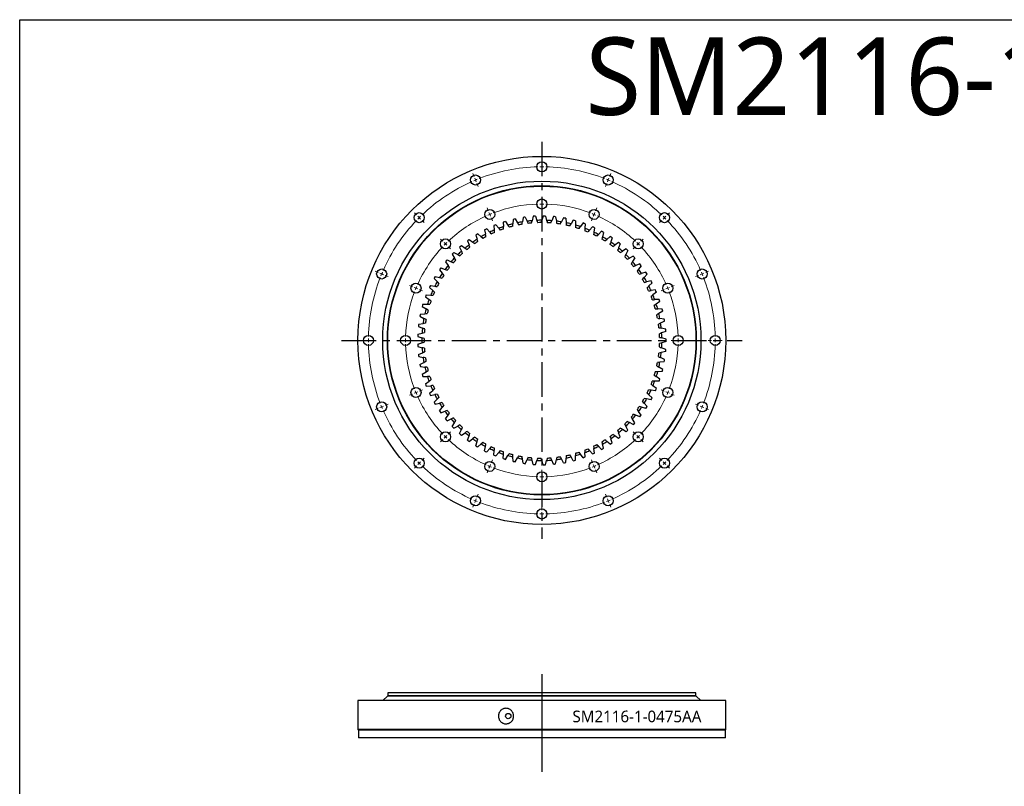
# Model space of a CAD drawing. Header units: millimetres. Extents: x -64 to 2479, y 167 to 2047.
# Tile 2 of 4: x -64 to 1207, y 1057 to 2047. Entities that reach past the tile are written whole.
import ezdxf

# ---------------------------------------------------------------- set-up
doc = ezdxf.new("R2010")
doc.units = ezdxf.units.MM
doc.header["$LTSCALE"] = 10
doc.linetypes.add('CENTERX2', pattern=[20.32, 12.7, -2.54, 2.54, -2.54])

msp = doc.modelspace()

# ---------------------------------------------------------------- linework, layer by layer
at = {"linetype": 'CENTERX2', "ltscale": 0.35}
for p, q in [((610.1, 1889.1), (610.1, 1376.6)), ((351.5, 1632.8), (868.7, 1632.8))]:
    msp.add_line(p, q, dxfattribs=at)
at = {"color": 0, "linetype": 'Continuous', "lineweight": 18}
for p, q in [((610.1, 1861.8), (610.1, 1865.8)), ((610.1, 1856.8), (610.1, 1859.3)), ((610.1, 1856.8), (610.1, 1854.3)), ((522.5, 1844.4), (520.9, 1848.1)), ((610.1, 1851.8), (610.1, 1847.8)), ((697.7, 1844.4), (699.3, 1848.1)), ((524.4, 1839.8), (523.4, 1842.1)), ((524.4, 1839.8), (525.3, 1837.5)), ((526.3, 1835.2), (527.8, 1831.5)), ((693.9, 1835.2), (692.4, 1831.5)), ((695.8, 1839.8), (694.9, 1837.5)), ((695.8, 1839.8), (696.8, 1842.1)), ((610.1, 1813.8), (610.1, 1817.8)), ((610.1, 1808.8), (610.1, 1811.3)), ((610.1, 1808.8), (610.1, 1806.3)), ((448.2, 1794.8), (445.4, 1797.6)), ((540.8, 1800), (539.3, 1803.7)), ((542.8, 1795.4), (541.8, 1797.7)), ((542.8, 1795.4), (543.7, 1793.1)), ((610.1, 1803.8), (610.1, 1799.8)), ((677.5, 1795.4), (676.5, 1793.1)), ((677.5, 1795.4), (678.4, 1797.7)), ((679.4, 1800), (680.9, 1803.7)), ((772, 1794.8), (774.9, 1797.6)), ((451.7, 1791.2), (450, 1793)), ((451.7, 1791.2), (453.5, 1789.4)), ((455.3, 1787.7), (458.1, 1784.9)), ((544.7, 1790.8), (546.2, 1787.1)), ((675.5, 1790.8), (674, 1787.1)), ((765, 1787.7), (762.1, 1784.9)), ((768.5, 1791.2), (766.7, 1789.4)), ((768.5, 1791.2), (770.3, 1793)), ((482.1, 1760.8), (479.3, 1763.6)), ((485.7, 1757.3), (483.9, 1759)), ((485.7, 1757.3), (487.4, 1755.5)), ((734.6, 1757.3), (732.8, 1755.5)), ((734.6, 1757.3), (736.3, 1759)), ((738.1, 1760.8), (740.9, 1763.6)), ((489.2, 1753.7), (492, 1750.9)), ((731, 1753.7), (728.2, 1750.9)), ((398.5, 1720.5), (394.8, 1722)), ((403.2, 1718.5), (400.9, 1719.5)), ((403.2, 1718.5), (405.5, 1717.6)), ((817.1, 1718.5), (814.7, 1717.6)), ((817.1, 1718.5), (819.4, 1719.5)), ((821.7, 1720.5), (825.4, 1722)), ((407.8, 1716.6), (411.5, 1715.1)), ((812.4, 1716.6), (808.7, 1715.1)), ((442.9, 1702.1), (439.2, 1703.6)), ((447.5, 1700.2), (445.2, 1701.1)), ((447.5, 1700.2), (449.8, 1699.2)), ((452.1, 1698.3), (455.8, 1696.7)), ((768.1, 1698.3), (764.4, 1696.7)), ((772.7, 1700.2), (770.4, 1699.2)), ((772.7, 1700.2), (775, 1701.1)), ((777.3, 1702.1), (781, 1703.6)), ((381.1, 1632.8), (377.1, 1632.8)), ((386.1, 1632.8), (383.6, 1632.8)), ((386.1, 1632.8), (388.6, 1632.8)), ((391.1, 1632.8), (395.1, 1632.8)), ((429.1, 1632.8), (425.1, 1632.8)), ((434.1, 1632.8), (431.6, 1632.8)), ((434.1, 1632.8), (436.6, 1632.8)), ((439.1, 1632.8), (443.1, 1632.8)), ((781.1, 1632.8), (777.1, 1632.8)), ((786.1, 1632.8), (783.6, 1632.8)), ((786.1, 1632.8), (788.6, 1632.8)), ((791.1, 1632.8), (795.1, 1632.8)), ((829.1, 1632.8), (825.1, 1632.8)), ((834.1, 1632.8), (831.6, 1632.8)), ((834.1, 1632.8), (836.6, 1632.8)), ((839.1, 1632.8), (843.1, 1632.8)), ((447.5, 1565.5), (445.2, 1564.5)), ((447.5, 1565.5), (449.8, 1566.4)), ((452.1, 1567.4), (455.8, 1568.9)), ((768.1, 1567.4), (764.4, 1568.9)), ((772.7, 1565.5), (770.4, 1566.4)), ((772.7, 1565.5), (775, 1564.5)), ((442.9, 1563.6), (439.2, 1562)), ((777.3, 1563.6), (781, 1562)), ((398.5, 1545.2), (394.8, 1543.7)), ((403.2, 1547.1), (400.9, 1546.1)), ((403.2, 1547.1), (405.5, 1548.1)), ((407.8, 1549), (411.5, 1550.5)), ((812.4, 1549), (808.7, 1550.5)), ((817.1, 1547.1), (814.7, 1548.1)), ((817.1, 1547.1), (819.4, 1546.1)), ((821.7, 1545.2), (825.4, 1543.7)), ((489.2, 1511.9), (492, 1514.7)), ((731, 1511.9), (728.2, 1514.7)), ((482.1, 1504.8), (479.3, 1502)), ((485.7, 1508.4), (483.9, 1506.6)), ((485.7, 1508.4), (487.4, 1510.1)), ((734.6, 1508.4), (732.8, 1510.1)), ((734.6, 1508.4), (736.3, 1506.6)), ((738.1, 1504.8), (740.9, 1502)), ((451.7, 1474.4), (453.5, 1476.2)), ((455.3, 1478), (458.1, 1480.8)), ((544.7, 1474.8), (546.2, 1478.5)), ((675.5, 1474.8), (674, 1478.5)), ((765, 1478), (762.1, 1480.8)), ((768.5, 1474.4), (766.7, 1476.2)), ((448.2, 1470.9), (445.4, 1468.1)), ((451.7, 1474.4), (450, 1472.7)), ((540.8, 1465.6), (539.3, 1461.9)), ((542.8, 1470.2), (541.8, 1467.9)), ((542.8, 1470.2), (543.7, 1472.5)), ((610.1, 1461.8), (610.1, 1465.8)), ((677.5, 1470.2), (676.5, 1472.5)), ((677.5, 1470.2), (678.4, 1467.9)), ((679.4, 1465.6), (680.9, 1461.9)), ((768.5, 1474.4), (770.3, 1472.7)), ((772, 1470.9), (774.9, 1468.1)), ((610.1, 1456.8), (610.1, 1459.3)), ((610.1, 1456.8), (610.1, 1454.3)), ((610.1, 1451.8), (610.1, 1447.8)), ((524.4, 1425.9), (523.4, 1423.6)), ((524.4, 1425.9), (525.3, 1428.2)), ((526.3, 1430.5), (527.8, 1434.2)), ((693.9, 1430.5), (692.4, 1434.2)), ((695.8, 1425.9), (694.9, 1428.2)), ((695.8, 1425.9), (696.8, 1423.6)), ((522.5, 1421.3), (520.9, 1417.6)), ((610.1, 1413.8), (610.1, 1417.8)), ((697.7, 1421.3), (699.3, 1417.6)), ((610.1, 1408.8), (610.1, 1411.3)), ((610.1, 1408.8), (610.1, 1406.3)), ((610.1, 1403.8), (610.1, 1399.8))]:
    msp.add_line(p, q, dxfattribs=at)
at = {"color": 7, "linetype": 'Continuous', "lineweight": 25}
for p, q in [((611.9, 1793.3), (610.2, 1787.8)), ((613.4, 1793.3), (611.9, 1793.3)), ((614.9, 1793.3), (613.4, 1793.3)), ((614.9, 1793.3), (616.3, 1787.7)), ((549.4, 1781.4), (548.1, 1780.9)), ((548.1, 1780.9), (548.7, 1775.1)), ((550.8, 1782), (549.4, 1781.4)), ((550.8, 1782), (554.4, 1777.5)), ((561.8, 1785.9), (560.3, 1785.4)), ((560.3, 1785.4), (560.5, 1779.7)), ((563.2, 1786.3), (561.8, 1785.9)), ((563.2, 1786.3), (566.3, 1781.5)), ((572.9, 1789), (572.6, 1783.2)), ((574.4, 1789.3), (572.9, 1789)), ((575.8, 1789.6), (574.4, 1789.3)), ((575.8, 1789.6), (578.6, 1784.6)), ((585.8, 1791.5), (585, 1785.8)), ((587.3, 1791.7), (585.8, 1791.5)), ((588.7, 1791.9), (587.3, 1791.7)), ((588.7, 1791.9), (591.1, 1786.7)), ((598.8, 1792.9), (597.6, 1787.3)), ((600.3, 1793), (598.8, 1792.9)), ((601.8, 1793.1), (600.3, 1793)), ((601.8, 1793.1), (603.7, 1787.7)), ((625, 1792.7), (622.8, 1787.3)), ((626.5, 1792.5), (625, 1792.7)), ((627.9, 1792.3), (626.5, 1792.5)), ((627.9, 1792.3), (628.9, 1786.7)), ((637.9, 1790.9), (635.4, 1785.7)), ((639.4, 1790.7), (637.9, 1790.9)), ((640.9, 1790.4), (639.4, 1790.7)), ((640.9, 1790.4), (641.4, 1784.6)), ((650.7, 1788.1), (647.8, 1783.2)), ((652.2, 1787.7), (650.7, 1788.1)), ((653.6, 1787.3), (652.2, 1787.7)), ((653.6, 1787.3), (653.7, 1781.6)), ((663.3, 1784.3), (659.9, 1779.6)), ((664.7, 1783.8), (663.3, 1784.3)), ((666.1, 1783.3), (664.7, 1783.8)), ((666.1, 1783.3), (665.7, 1777.5)), ((526.1, 1769.6), (524.8, 1768.8)), ((524.8, 1768.8), (526.4, 1763.3)), ((527.4, 1770.4), (526.1, 1769.6)), ((527.4, 1770.4), (531.6, 1766.5)), ((537.5, 1776), (536.2, 1775.3)), ((536.2, 1775.3), (537.3, 1769.7)), ((538.9, 1776.7), (537.5, 1776)), ((538.9, 1776.7), (542.8, 1772.4)), ((675.4, 1779.4), (671.7, 1775.1)), ((676.8, 1778.8), (675.4, 1779.4)), ((678.1, 1778.2), (676.8, 1778.8)), ((678.1, 1778.2), (677.3, 1772.5)), ((687.2, 1773.6), (683.1, 1769.6)), ((688.5, 1772.9), (687.2, 1773.6)), ((689.8, 1772.2), (688.4, 1766.6)), ((689.8, 1772.2), (688.5, 1772.9)), ((506.1, 1755.1), (505, 1754.1)), ((506.1, 1755.1), (510.9, 1751.9)), ((515.2, 1762.3), (514, 1761.4)), ((514, 1761.4), (516, 1756)), ((516.4, 1763.2), (515.2, 1762.3)), ((516.4, 1763.2), (521, 1759.6)), ((698.4, 1766.9), (694, 1763.2)), ((699.6, 1766.1), (698.4, 1766.9)), ((700.9, 1765.2), (699.1, 1759.8)), ((700.9, 1765.2), (699.6, 1766.1)), ((709, 1759.2), (704.3, 1755.9)), ((710.2, 1758.3), (709, 1759.2)), ((711.3, 1757.4), (709.1, 1752.1)), ((711.3, 1757.4), (710.2, 1758.3)), ((495.5, 1745.2), (494.4, 1744.1)), ((494.4, 1744.1), (497.3, 1739.1)), ((496.5, 1746.2), (495.5, 1745.2)), ((496.5, 1746.2), (501.6, 1743.5)), ((505, 1754.1), (503.9, 1753.2)), ((503.9, 1753.2), (506.3, 1747.9)), ((719, 1750.8), (714.1, 1747.8)), ((721.2, 1748.7), (718.5, 1743.6)), ((720.1, 1749.8), (719, 1750.8)), ((721.2, 1748.7), (720.1, 1749.8)), ((486.7, 1735.4), (485.7, 1734.3)), ((485.7, 1734.3), (489, 1729.5)), ((487.6, 1736.6), (486.7, 1735.4)), ((487.6, 1736.6), (492.9, 1734.3)), ((728.2, 1741.5), (723.1, 1738.9)), ((730.2, 1739.3), (727.2, 1734.4)), ((729.3, 1740.4), (728.2, 1741.5)), ((730.2, 1739.3), (729.3, 1740.4)), ((736.7, 1731.5), (731.4, 1729.4)), ((737.6, 1730.3), (736.7, 1731.5)), ((738.5, 1729.1), (737.6, 1730.3)), ((478.7, 1725), (477.9, 1723.8)), ((477.9, 1723.8), (481.5, 1719.4)), ((479.6, 1726.3), (478.7, 1725)), ((479.6, 1726.3), (485, 1724.4)), ((738.5, 1729.1), (735.1, 1724.5)), ((744.3, 1720.9), (738.8, 1719.2)), ((745.9, 1718.4), (742.1, 1714)), ((745.2, 1719.6), (744.3, 1720.9)), ((745.9, 1718.4), (745.2, 1719.6)), ((471.6, 1714), (470.9, 1712.7)), ((470.9, 1712.7), (474.9, 1708.6)), ((472.4, 1715.3), (471.6, 1714)), ((472.4, 1715.3), (478, 1713.9)), ((751.1, 1709.6), (745.4, 1708.4)), ((752.5, 1707), (748.3, 1703)), ((751.8, 1708.3), (751.1, 1709.6)), ((752.5, 1707), (751.8, 1708.3)), ((460.8, 1691.8), (460.3, 1690.5)), ((460.8, 1691.8), (466.6, 1691.3)), ((465.5, 1702.5), (464.9, 1701.1)), ((464.9, 1701.1), (469.2, 1697.3)), ((466.1, 1703.8), (465.5, 1702.5)), ((466.1, 1703.8), (471.8, 1702.8)), ((756.9, 1697.9), (751.1, 1697.1)), ((758, 1695.1), (753.6, 1691.5)), ((757.5, 1696.5), (756.9, 1697.9)), ((758, 1695.1), (757.5, 1696.5)), ((456.5, 1679.5), (456.1, 1678.1)), ((456.5, 1679.5), (462.3, 1679.4)), ((460.3, 1690.5), (459.8, 1689.1)), ((459.8, 1689.1), (464.4, 1685.6)), ((761.7, 1685.7), (755.9, 1685.4)), ((762.6, 1682.9), (757.9, 1679.6)), ((762.2, 1684.3), (761.7, 1685.7)), ((762.6, 1682.9), (762.2, 1684.3)), ((453.2, 1666.8), (452.9, 1665.3)), ((453.2, 1666.8), (459, 1667.2)), ((456.1, 1678.1), (455.7, 1676.6)), ((455.7, 1676.6), (460.6, 1673.6)), ((765.5, 1673.2), (759.7, 1673.4)), ((766.2, 1670.3), (761.2, 1667.4)), ((765.8, 1671.7), (765.5, 1673.2)), ((766.2, 1670.3), (765.8, 1671.7)), ((451, 1653.9), (450.8, 1652.4)), ((451, 1653.9), (456.7, 1654.8)), ((452.9, 1665.3), (452.6, 1663.9)), ((452.6, 1663.9), (457.7, 1661.2)), ((768.2, 1660.4), (762.5, 1661)), ((768.7, 1657.4), (763.5, 1655)), ((768.5, 1658.9), (768.2, 1660.4)), ((768.7, 1657.4), (768.5, 1658.9)), ((449.8, 1640.9), (449.7, 1639.4)), ((449.8, 1640.9), (455.4, 1642.2)), ((450.8, 1652.4), (450.6, 1650.9)), ((450.6, 1650.9), (455.9, 1648.7)), ((770, 1647.4), (764.3, 1648.5)), ((770.2, 1644.4), (764.8, 1642.4)), ((770.1, 1645.9), (770, 1647.4)), ((770.2, 1644.4), (770.1, 1645.9)), ((449.7, 1639.4), (449.7, 1637.9)), ((449.7, 1637.9), (455.1, 1636.1)), ((449.7, 1627.8), (455.1, 1629.6)), ((770.6, 1634.3), (765.1, 1635.9)), ((770.6, 1631.3), (765.1, 1629.8)), ((770.6, 1632.8), (770.6, 1634.3)), ((770.6, 1631.3), (770.6, 1632.8)), ((449.7, 1627.8), (449.7, 1626.3)), ((449.7, 1626.3), (449.8, 1624.8)), ((449.8, 1624.8), (455.4, 1623.4)), ((450.6, 1614.7), (455.9, 1616.9)), ((770, 1618.3), (764.3, 1617.1)), ((770.2, 1621.2), (764.8, 1623.2)), ((770, 1618.3), (770.1, 1619.7)), ((770.1, 1619.7), (770.2, 1621.2)), ((450.6, 1614.7), (450.8, 1613.2)), ((450.8, 1613.2), (451, 1611.8)), ((451, 1611.8), (456.7, 1610.9)), ((452.6, 1601.8), (457.7, 1604.4)), ((768.2, 1605.3), (762.5, 1604.6)), ((768.7, 1608.2), (763.5, 1610.7)), ((768.2, 1605.3), (768.5, 1606.7)), ((768.5, 1606.7), (768.7, 1608.2)), ((452.6, 1601.8), (452.9, 1600.3)), ((452.9, 1600.3), (453.2, 1598.9)), ((453.2, 1598.9), (459, 1598.4)), ((455.7, 1589), (460.6, 1592.1)), ((765.5, 1592.5), (759.7, 1592.3)), ((766.2, 1595.4), (761.2, 1598.2)), ((765.5, 1592.5), (765.8, 1593.9)), ((765.8, 1593.9), (766.2, 1595.4)), ((455.7, 1589), (456.1, 1587.6)), ((456.1, 1587.6), (456.5, 1586.2)), ((456.5, 1586.2), (462.3, 1586.2)), ((459.8, 1576.6), (464.4, 1580)), ((761.7, 1580), (755.9, 1580.2)), ((762.6, 1582.8), (757.9, 1586)), ((761.7, 1580), (762.2, 1581.4)), ((762.2, 1581.4), (762.6, 1582.8)), ((459.8, 1576.6), (460.3, 1575.2)), ((460.3, 1575.2), (460.8, 1573.8)), ((460.8, 1573.8), (466.6, 1574.3)), ((464.9, 1564.5), (469.2, 1568.3)), ((464.9, 1564.5), (465.5, 1563.2)), ((756.9, 1567.8), (751.1, 1568.5)), ((758, 1570.5), (753.6, 1574.1)), ((756.9, 1567.8), (757.5, 1569.1)), ((757.5, 1569.1), (758, 1570.5)), ((465.5, 1563.2), (466.1, 1561.8)), ((466.1, 1561.8), (471.8, 1562.8)), ((470.9, 1552.9), (474.9, 1557.1)), ((470.9, 1552.9), (471.6, 1551.6)), ((471.6, 1551.6), (472.4, 1550.3)), ((472.4, 1550.3), (478, 1551.8)), ((745.9, 1547.3), (742.1, 1551.6)), ((751.1, 1556), (745.4, 1557.2)), ((752.5, 1558.7), (748.3, 1562.6)), ((751.1, 1556), (751.8, 1557.3)), ((751.8, 1557.3), (752.5, 1558.7)), ((477.9, 1541.8), (481.5, 1546.3)), ((477.9, 1541.8), (478.7, 1540.6)), ((478.7, 1540.6), (479.6, 1539.4)), ((479.6, 1539.4), (485, 1541.3)), ((738.5, 1536.5), (735.1, 1541.1)), ((744.3, 1544.8), (738.8, 1546.5)), ((744.3, 1544.8), (745.2, 1546)), ((745.2, 1546), (745.9, 1547.3)), ((485.7, 1531.4), (489, 1536.1)), ((485.7, 1531.4), (486.7, 1530.2)), ((486.7, 1530.2), (487.6, 1529.1)), ((487.6, 1529.1), (492.9, 1531.4)), ((494.4, 1521.6), (497.3, 1526.6)), ((728.2, 1524.2), (723.1, 1526.7)), ((730.2, 1526.4), (727.2, 1531.2)), ((729.3, 1525.3), (730.2, 1526.4)), ((736.7, 1534.1), (731.4, 1536.3)), ((736.7, 1534.1), (737.6, 1535.3)), ((737.6, 1535.3), (738.5, 1536.5)), ((494.4, 1521.6), (495.5, 1520.5)), ((495.5, 1520.5), (496.5, 1519.4)), ((496.5, 1519.4), (501.6, 1522.2)), ((503.9, 1512.5), (506.3, 1517.7)), ((506.1, 1510.5), (510.9, 1513.7)), ((711.3, 1508.3), (709.1, 1513.6)), ((719, 1514.9), (714.1, 1517.8)), ((721.2, 1516.9), (718.5, 1522)), ((719, 1514.9), (720.1, 1515.9)), ((720.1, 1515.9), (721.2, 1516.9)), ((728.2, 1524.2), (729.3, 1525.3)), ((503.9, 1512.5), (505, 1511.5)), ((505, 1511.5), (506.1, 1510.5)), ((514, 1504.2), (516, 1509.6)), ((514, 1504.2), (515.2, 1503.3)), ((515.2, 1503.3), (516.4, 1502.5)), ((516.4, 1502.5), (521, 1506)), ((524.8, 1496.8), (526.4, 1502.4)), ((698.4, 1498.8), (694, 1502.5)), ((700.9, 1500.4), (699.1, 1505.9)), ((709, 1506.4), (704.3, 1509.8)), ((709, 1506.4), (710.2, 1507.3)), ((710.2, 1507.3), (711.3, 1508.3)), ((524.8, 1496.8), (526.1, 1496)), ((526.1, 1496), (527.4, 1495.3)), ((527.4, 1495.3), (531.6, 1499.2)), ((536.2, 1490.3), (537.3, 1496)), ((536.2, 1490.3), (537.5, 1489.6)), ((537.5, 1489.6), (538.9, 1489)), ((538.9, 1489), (542.8, 1493.2)), ((548.1, 1484.8), (548.7, 1490.5)), ((550.8, 1483.7), (554.4, 1488.2)), ((666.1, 1482.4), (665.7, 1488.1)), ((675.4, 1486.2), (671.7, 1490.6)), ((678.1, 1487.4), (677.3, 1493.1)), ((687.2, 1492), (683.1, 1496.1)), ((687.2, 1492), (688.5, 1492.7)), ((689.8, 1493.5), (688.4, 1499.1)), ((688.5, 1492.7), (689.8, 1493.5)), ((698.4, 1498.8), (699.6, 1499.6)), ((699.6, 1499.6), (700.9, 1500.4)), ((548.1, 1484.8), (549.4, 1484.2)), ((549.4, 1484.2), (550.8, 1483.7)), ((560.3, 1480.2), (560.5, 1486)), ((560.3, 1480.2), (561.8, 1479.8)), ((561.8, 1479.8), (563.2, 1479.3)), ((563.2, 1479.3), (566.3, 1484.1)), ((572.9, 1476.7), (572.6, 1482.4)), ((572.9, 1476.7), (574.4, 1476.3)), ((574.4, 1476.3), (575.8, 1476)), ((575.8, 1476), (578.6, 1481.1)), ((585.8, 1474.2), (585, 1479.9)), ((588.7, 1473.7), (591.1, 1479)), ((598.8, 1472.7), (597.6, 1478.3)), ((601.8, 1472.5), (603.7, 1478)), ((611.9, 1472.3), (610.2, 1477.8)), ((614.9, 1472.4), (616.3, 1478)), ((625, 1473), (622.8, 1478.3)), ((627.9, 1473.3), (628.9, 1479)), ((637.9, 1474.7), (635.4, 1479.9)), ((639.4, 1475), (640.9, 1475.3)), ((640.9, 1475.3), (641.4, 1481)), ((650.7, 1477.5), (647.8, 1482.5)), ((650.7, 1477.5), (652.2, 1477.9)), ((652.2, 1477.9), (653.6, 1478.3)), ((653.6, 1478.3), (653.7, 1484.1)), ((663.3, 1481.4), (659.9, 1486)), ((663.3, 1481.4), (664.7, 1481.9)), ((664.7, 1481.9), (666.1, 1482.4)), ((675.4, 1486.2), (676.8, 1486.8)), ((676.8, 1486.8), (678.1, 1487.4)), ((585.8, 1474.2), (587.3, 1473.9)), ((587.3, 1473.9), (588.7, 1473.7)), ((598.8, 1472.7), (600.3, 1472.6)), ((600.3, 1472.6), (601.8, 1472.5)), ((611.9, 1472.3), (613.4, 1472.3)), ((613.4, 1472.3), (614.9, 1472.4)), ((625, 1473), (626.5, 1473.1)), ((626.5, 1473.1), (627.9, 1473.3)), ((637.9, 1474.7), (639.4, 1475)), ((410.6, 1173.5), (404.6, 1168.1)), ((809.6, 1173.5), (410.6, 1173.5)), ((411.1, 1178), (411.1, 1174)), ((809.1, 1178), (411.1, 1178)), ((809.1, 1174), (411.1, 1174)), ((418.1, 1174), (418.1, 1173.5)), ((802.1, 1173.5), (802.1, 1174)), ((809.1, 1174), (809.1, 1178)), ((815.6, 1168.1), (809.6, 1173.5)), ((372.6, 1168), (372.6, 1130.5)), ((847.6, 1168), (372.6, 1168)), ((815.6, 1168.1), (404.6, 1168.1)), ((411.1, 1168.1), (411.1, 1168)), ((809.1, 1168), (809.1, 1168.1)), ((847.6, 1130.5), (847.6, 1168)), ((372.6, 1130.5), (373.1, 1130)), ((847.6, 1130.5), (372.6, 1130.5)), ((373.1, 1130), (373.1, 1120)), ((847.1, 1130), (373.1, 1130)), ((847.1, 1120), (373.1, 1120)), ((847.1, 1130), (847.6, 1130.5)), ((847.1, 1120), (847.1, 1130))]:
    msp.add_line(p, q, dxfattribs=at)
at = {"lineweight": 25}
msp.add_line((610.1, 1202.1), (610.1, 1076.2), dxfattribs=at)
msp.add_lwpolyline([(-64.3, 2046.6), (2479.1, 2046.6), (2479.1, 167.1), (-64.3, 167.1)], close=True)
at = {"color": 7, "linetype": 'Continuous', "lineweight": 25}
for centre, radius in [((610.1, 1632.8), 237.5), ((610.1, 1856.8), 6.5), ((524.4, 1839.8), 6.5), ((695.8, 1839.8), 6.5), ((610.1, 1632.8), 205.5), ((610.1, 1632.8), 199.5), ((610.1, 1632.8), 199), ((610.1, 1808.8), 6.5), ((451.7, 1791.2), 6.5), ((542.8, 1795.4), 6.5), ((677.5, 1795.4), 6.5), ((768.5, 1791.2), 6.5), ((485.7, 1757.3), 6.5), ((734.6, 1757.3), 6.5), ((403.2, 1718.5), 6.5), ((817.1, 1718.5), 6.5), ((447.5, 1700.2), 6.5), ((772.7, 1700.2), 6.5), ((386.1, 1632.8), 6.5), ((434.1, 1632.8), 6.5), ((786.1, 1632.8), 6.5), ((834.1, 1632.8), 6.5), ((447.5, 1565.5), 6.5), ((772.7, 1565.5), 6.5), ((403.2, 1547.1), 6.5), ((817.1, 1547.1), 6.5), ((485.7, 1508.4), 6.5), ((734.6, 1508.4), 6.5), ((451.7, 1474.4), 6.5), ((542.8, 1470.2), 6.5), ((677.5, 1470.2), 6.5), ((768.5, 1474.4), 6.5), ((610.1, 1456.8), 6.5), ((524.4, 1425.9), 6.5), ((695.8, 1425.9), 6.5), ((610.1, 1408.8), 6.5), ((566.7, 1148), 3.48)]:
    msp.add_circle(centre, radius, dxfattribs=at)
at = {"color": 0, "linetype": 'Continuous', "lineweight": 18}
for radius, start, end in [(224, 91.2789, 111.2211), (224, 90, 90.6395), (224, 89.3605, 90), (224, 68.7789, 88.7211), (224, 113.7789, 133.7211), (224, 112.5, 113.1395), (224, 111.8605, 112.5), (224, 67.5, 68.1395), (224, 66.8605, 67.5), (224, 46.2789, 66.2211), (176, 91.6277, 110.8723), (176, 90, 90.8139), (176, 89.1861, 90), (176, 69.1277, 88.3723), (176, 114.1277, 133.3723), (176, 112.5, 113.3139), (176, 111.6861, 112.5), (176, 67.5, 68.3139), (176, 66.6861, 67.5), (176, 46.6277, 65.8723), (224, 136.2789, 156.2211), (224, 135, 135.6395), (224, 134.3605, 135), (224, 45, 45.6395), (224, 44.3605, 45), (224, 23.7789, 43.7211), (176, 135, 135.8139), (176, 134.1861, 135), (176, 45, 45.8139), (176, 44.1861, 45), (176, 136.6277, 155.8723), (176, 24.1277, 43.3723), (224, 157.5, 158.1395), (224, 156.8605, 157.5), (224, 22.5, 23.1395), (224, 21.8605, 22.5), (224, 158.7789, 178.7211), (224, 1.2789, 21.2211), (176, 159.1277, 178.3723), (176, 157.5, 158.3139), (176, 156.6861, 157.5), (176, 22.5, 23.3139), (176, 21.6861, 22.5), (176, 1.6277, 20.8723), (224, 179.3605, 180), (224, 180, 180.6395), (224, 181.2789, 201.2211), (176, 179.1861, 180), (176, 180, 180.8139), (176, 181.6277, 200.8723), (176, 339.1277, 358.3723), (176, 0, 0.8139), (176, 359.1861, 0), (224, 338.7789, 358.7211), (224, 0, 0.6395), (224, 359.3605, 0), (176, 201.6861, 202.5), (176, 202.5, 203.3139), (176, 336.6861, 337.5), (176, 337.5, 338.3139), (176, 204.1277, 223.3723), (176, 316.6277, 335.8723), (224, 201.8605, 202.5), (224, 202.5, 203.1395), (224, 203.7789, 223.7211), (224, 316.2789, 336.2211), (224, 336.8605, 337.5), (224, 337.5, 338.1395), (176, 224.1861, 225), (176, 225, 225.8139), (176, 226.6277, 245.8723), (176, 294.1277, 313.3723), (176, 314.1861, 315), (176, 315, 315.8139), (224, 224.3605, 225), (224, 315, 315.6395), (224, 225, 225.6395), (224, 226.2789, 246.2211), (176, 246.6861, 247.5), (176, 247.5, 248.3139), (176, 249.1277, 268.3723), (176, 271.6277, 290.8723), (176, 291.6861, 292.5), (176, 292.5, 293.3139), (224, 293.7789, 313.7211), (224, 314.3605, 315), (176, 269.1861, 270), (176, 270, 270.8139), (224, 246.8605, 247.5), (224, 247.5, 248.1395), (224, 291.8605, 292.5), (224, 292.5, 293.1395), (224, 248.7789, 268.7211), (224, 271.2789, 291.2211), (224, 269.3605, 270), (224, 270, 270.6395)]:
    msp.add_arc((610.1, 1632.8), radius, start, end, dxfattribs=at)
at = {"color": 7, "linetype": 'Continuous', "lineweight": 25}
for radius, start, end in [(155, 103.9882, 106.4015), (155, 99.3128, 101.7261), (152, 99.658, 101.381), (155, 94.6375, 97.0508), (152, 94.9827, 96.7056), (155, 89.9622, 92.3755), (152, 90.3073, 92.0303), (155, 85.2869, 87.7002), (152, 85.632, 87.355), (155, 80.6115, 83.0248), (152, 80.9567, 82.6797), (155, 75.9362, 78.3495), (152, 76.2814, 78.0043), (155, 71.2609, 73.6742), (155, 118.0141, 120.4274), (155, 113.3388, 115.7521), (152, 113.684, 115.4069), (155, 108.6635, 111.0768), (152, 109.0086, 110.7316), (152, 104.3333, 106.0563), (152, 71.606, 73.329), (152, 66.9307, 68.6537), (155, 66.5856, 68.9989), (152, 62.2554, 63.9784), (155, 61.9102, 64.3235), (155, 127.3648, 129.7781), (155, 122.6895, 125.1028), (152, 123.0346, 124.7576), (152, 118.3593, 120.0823), (152, 57.5801, 59.303), (155, 57.2349, 59.6482), (152, 52.9047, 54.6277), (155, 52.5596, 54.9729), (155, 132.0401, 134.4534), (152, 132.3853, 134.1082), (152, 127.7099, 129.4329), (152, 48.2294, 49.9524), (155, 47.8843, 50.2976), (155, 43.2089, 45.6222), (155, 141.3908, 143.804), (155, 136.7154, 139.1287), (152, 137.0606, 138.7836), (152, 43.5541, 45.2771), (152, 38.8788, 40.6017), (155, 38.5336, 40.9469), (155, 146.0661, 148.4794), (152, 146.4112, 148.1342), (152, 141.7359, 143.4589), (152, 34.2034, 35.9264), (155, 33.8583, 36.2716), (155, 150.7414, 153.1547), (152, 151.0866, 152.8095), (152, 29.5281, 31.2511), (155, 29.183, 31.5963), (155, 155.4167, 157.83), (152, 155.7619, 157.4849), (152, 24.8528, 26.5758), (155, 24.5076, 26.9209), (155, 19.8323, 22.2456), (155, 160.0921, 162.5053), (152, 160.4372, 162.1602), (152, 20.1775, 21.9004), (155, 15.157, 17.5703), (155, 164.7674, 167.1807), (152, 165.1125, 166.8355), (152, 15.5021, 17.2251), (155, 10.4817, 12.895), (155, 169.4427, 171.856), (152, 169.7879, 171.5108), (152, 10.8268, 12.5498), (152, 6.1515, 7.8745), (155, 5.8063, 8.2196), (155, 174.118, 176.5313), (152, 174.4632, 176.1862), (152, 1.4762, 3.1991), (155, 1.131, 3.5443), (155, 178.7934, 181.2066), (152, 179.1385, 180.8615), (152, 356.8009, 358.5238), (155, 356.4557, 358.869), (155, 183.4687, 185.882), (152, 183.8138, 185.5368), (152, 352.1255, 353.8485), (155, 351.7804, 354.1937), (155, 188.144, 190.5573), (152, 188.4892, 190.2121), (152, 347.4502, 349.1732), (155, 347.105, 349.5183), (155, 192.8193, 195.2326), (152, 193.1645, 194.8875), (152, 342.7749, 344.4979), (155, 342.4297, 344.843), (155, 197.4947, 199.9079), (152, 197.8398, 199.5628), (152, 338.0996, 339.8225), (155, 337.7544, 340.1677), (155, 202.17, 204.5833), (152, 202.5151, 204.2381), (152, 333.4242, 335.1472), (155, 333.0791, 335.4924), (155, 206.8453, 209.2586), (152, 207.1905, 208.9134), (155, 211.5206, 213.9339), (152, 211.8658, 213.5888), (152, 328.7489, 330.4719), (155, 328.4037, 330.817), (155, 216.196, 218.6092), (152, 216.5411, 218.2641), (152, 324.0736, 325.7966), (155, 323.7284, 326.1417), (155, 220.8713, 223.2846), (152, 221.2164, 222.9394), (152, 314.7229, 316.4459), (155, 314.3778, 316.7911), (152, 319.3983, 321.1212), (155, 319.0531, 321.4664), (155, 225.5466, 227.9599), (152, 225.8918, 227.6147), (155, 230.2219, 232.6352), (152, 230.5671, 232.2901), (152, 310.0476, 311.7706), (155, 309.7024, 312.1157), (155, 234.8972, 237.3105), (152, 235.2424, 236.9654), (152, 239.9177, 241.6407), (152, 300.697, 302.4199), (155, 300.3518, 302.7651), (152, 305.3723, 307.0953), (155, 305.0271, 307.4404), (155, 239.5726, 241.9859), (155, 244.2479, 246.6612), (152, 244.5931, 246.316), (155, 248.9232, 251.3365), (152, 249.2684, 250.9914), (152, 286.671, 288.394), (152, 291.3463, 293.0693), (155, 291.0011, 293.4144), (152, 296.0216, 297.7446), (155, 295.6765, 298.0898), (155, 253.5985, 256.0118), (152, 253.9437, 255.6667), (155, 258.2739, 260.6872), (152, 258.619, 260.342), (155, 262.9492, 265.3625), (152, 263.2944, 265.0173), (155, 267.6245, 270.0378), (152, 267.9697, 269.6927), (155, 272.2998, 274.7131), (152, 272.645, 274.368), (155, 276.9752, 279.3885), (152, 277.3203, 279.0433), (155, 281.6505, 284.0638), (152, 281.9957, 283.7186), (155, 286.3258, 288.7391)]:
    msp.add_arc((610.1, 1632.8), radius, start, end, dxfattribs=at)
for points in [[(566.3, 1781.5), (566.9, 1780.6), (567.5, 1779.8), (568.1, 1778.9)], [(572.5, 1780.1), (572.5, 1781.1), (572.6, 1782.2), (572.6, 1783.2)], [(578.6, 1784.6), (579.1, 1783.7), (579.6, 1782.8), (580.1, 1781.8)], [(584.6, 1782.7), (584.7, 1783.7), (584.9, 1784.7), (585, 1785.8)], [(591.1, 1786.7), (591.5, 1785.7), (591.9, 1784.7), (592.4, 1783.8)], [(596.9, 1784.3), (597.1, 1785.3), (597.4, 1786.3), (597.6, 1787.3)], [(603.7, 1787.7), (604, 1786.7), (604.4, 1785.7), (604.7, 1784.7)], [(609.3, 1784.8), (609.6, 1785.8), (609.9, 1786.8), (610.2, 1787.8)], [(616.3, 1787.7), (616.6, 1786.7), (616.9, 1785.7), (617.1, 1784.7)], [(621.7, 1784.4), (622.1, 1785.4), (622.5, 1786.3), (622.8, 1787.3)], [(628.9, 1786.7), (629.1, 1785.6), (629.3, 1784.6), (629.5, 1783.6)], [(634, 1782.9), (634.5, 1783.9), (634.9, 1784.8), (635.4, 1785.7)], [(641.4, 1784.6), (641.5, 1783.6), (641.6, 1782.5), (641.7, 1781.5)], [(646.2, 1780.5), (646.7, 1781.4), (647.2, 1782.3), (647.8, 1783.2)], [(653.7, 1781.6), (653.7, 1780.5), (653.7, 1779.5), (653.7, 1778.4)], [(537.9, 1766.6), (537.7, 1767.6), (537.5, 1768.6), (537.3, 1769.7)], [(542.8, 1772.4), (543.5, 1771.7), (544.2, 1770.9), (544.9, 1770.1)], [(549.1, 1772), (548.9, 1773.1), (548.8, 1774.1), (548.7, 1775.1)], [(554.4, 1777.5), (555, 1776.6), (555.7, 1775.8), (556.3, 1775)], [(560.6, 1776.5), (560.6, 1777.6), (560.5, 1778.6), (560.5, 1779.7)], [(658.1, 1777.1), (658.7, 1777.9), (659.3, 1778.8), (659.9, 1779.6)], [(665.7, 1777.5), (665.6, 1776.5), (665.5, 1775.4), (665.4, 1774.4)], [(669.7, 1772.7), (670.3, 1773.5), (671, 1774.3), (671.7, 1775.1)], [(677.3, 1772.5), (677.1, 1771.5), (677, 1770.5), (676.8, 1769.4)], [(680.9, 1767.4), (681.6, 1768.1), (682.4, 1768.8), (683.1, 1769.6)], [(517.1, 1753.1), (516.8, 1754.1), (516.4, 1755), (516, 1756)], [(521, 1759.6), (521.8, 1759), (522.6, 1758.3), (523.5, 1757.7)], [(527.2, 1760.3), (527, 1761.3), (526.7, 1762.3), (526.4, 1763.3)], [(531.6, 1766.5), (532.4, 1765.8), (533.2, 1765.1), (533.9, 1764.4)], [(688.4, 1766.6), (688.2, 1765.6), (687.9, 1764.5), (687.7, 1763.5)], [(691.6, 1761.1), (692.4, 1761.8), (693.2, 1762.5), (694, 1763.2)], [(699.1, 1759.8), (698.7, 1758.8), (698.4, 1757.8), (698.1, 1756.8)], [(701.8, 1754.1), (702.6, 1754.7), (703.5, 1755.3), (704.3, 1755.9)], [(501.6, 1743.5), (502.5, 1743), (503.4, 1742.5), (504.3, 1742)], [(507.6, 1745.1), (507.2, 1746), (506.8, 1747), (506.3, 1747.9)], [(510.9, 1751.9), (511.8, 1751.4), (512.7, 1750.8), (513.6, 1750.2)], [(709.1, 1752.1), (708.7, 1751.1), (708.3, 1750.1), (707.9, 1749.2)], [(711.4, 1746.2), (712.3, 1746.7), (713.2, 1747.3), (714.1, 1747.8)], [(718.5, 1743.6), (718, 1742.7), (717.6, 1741.8), (717.1, 1740.8)], [(490.8, 1727), (490.2, 1727.8), (489.6, 1728.7), (489, 1729.5)], [(492.9, 1734.3), (493.9, 1733.8), (494.8, 1733.4), (495.8, 1733)], [(498.8, 1736.4), (498.3, 1737.3), (497.8, 1738.2), (497.3, 1739.1)], [(720.3, 1737.6), (721.2, 1738), (722.1, 1738.5), (723.1, 1738.9)], [(727.2, 1734.4), (726.6, 1733.5), (726.1, 1732.6), (725.5, 1731.7)], [(483.5, 1716.9), (482.8, 1717.7), (482.2, 1718.5), (481.5, 1719.4)], [(485, 1724.4), (486, 1724), (487, 1723.7), (488, 1723.3)], [(728.4, 1728.2), (729.4, 1728.6), (730.4, 1729), (731.4, 1729.4)], [(735.1, 1724.5), (734.4, 1723.7), (733.8, 1722.8), (733.2, 1722)], [(735.8, 1718.3), (736.8, 1718.6), (737.8, 1718.9), (738.8, 1719.2)], [(477.1, 1706.3), (476.3, 1707.1), (475.6, 1707.8), (474.9, 1708.6)], [(478, 1713.9), (479, 1713.6), (480, 1713.3), (481, 1713.1)], [(742.1, 1714), (741.4, 1713.3), (740.7, 1712.5), (740.1, 1711.7)], [(742.4, 1707.7), (743.4, 1708), (744.4, 1708.2), (745.4, 1708.4)], [(471.5, 1695.2), (470.7, 1695.9), (469.9, 1696.6), (469.2, 1697.3)], [(471.8, 1702.8), (472.8, 1702.6), (473.9, 1702.5), (474.9, 1702.3)], [(748.3, 1703), (747.6, 1702.3), (746.8, 1701.6), (746.1, 1700.8)], [(748, 1696.7), (749.1, 1696.8), (750.1, 1697), (751.1, 1697.1)], [(753.6, 1691.5), (752.8, 1690.8), (752, 1690.2), (751.1, 1689.5)], [(462.3, 1679.4), (463.3, 1679.4), (464.4, 1679.4), (465.4, 1679.4)], [(466.9, 1683.7), (466, 1684.3), (465.2, 1685), (464.4, 1685.6)], [(466.6, 1691.3), (467.6, 1691.2), (468.7, 1691.1), (469.7, 1691)], [(752.8, 1685.3), (753.8, 1685.3), (754.9, 1685.4), (755.9, 1685.4)], [(757.9, 1679.6), (757, 1679), (756.2, 1678.4), (755.3, 1677.8)], [(459, 1667.2), (460, 1667.3), (461.1, 1667.4), (462.1, 1667.4)], [(463.2, 1671.9), (462.3, 1672.4), (461.4, 1673), (460.6, 1673.6)], [(756.6, 1673.5), (757.6, 1673.4), (758.7, 1673.4), (759.7, 1673.4)], [(761.2, 1667.4), (760.3, 1666.9), (759.4, 1666.4), (758.5, 1665.9)], [(456.7, 1654.8), (457.7, 1654.9), (458.7, 1655.1), (459.8, 1655.3)], [(460.5, 1659.8), (459.6, 1660.3), (458.7, 1660.7), (457.7, 1661.2)], [(759.4, 1661.4), (760.4, 1661.3), (761.5, 1661.1), (762.5, 1661)], [(763.5, 1655), (762.6, 1654.5), (761.6, 1654.1), (760.7, 1653.7)], [(455.4, 1642.2), (456.4, 1642.4), (457.4, 1642.7), (458.4, 1642.9)], [(458.8, 1647.5), (457.9, 1647.9), (456.9, 1648.3), (455.9, 1648.7)], [(761.2, 1649.1), (762.3, 1648.9), (763.3, 1648.7), (764.3, 1648.5)], [(764.8, 1642.4), (763.8, 1642), (762.9, 1641.7), (761.9, 1641.3)], [(458.1, 1635.1), (457.1, 1635.4), (456.1, 1635.8), (455.1, 1636.1)], [(455.1, 1629.6), (456.1, 1629.9), (457.1, 1630.2), (458.1, 1630.5)], [(762.1, 1636.7), (763.1, 1636.5), (764.1, 1636.2), (765.1, 1635.9)], [(765.1, 1629.8), (764.1, 1629.5), (763.1, 1629.2), (762.1, 1628.9)], [(458.4, 1622.7), (457.4, 1623), (456.4, 1623.2), (455.4, 1623.4)], [(455.9, 1616.9), (456.9, 1617.3), (457.9, 1617.8), (458.8, 1618.2)], [(764.3, 1617.1), (763.3, 1616.9), (762.3, 1616.7), (761.2, 1616.5)], [(761.9, 1624.3), (762.9, 1624), (763.8, 1623.6), (764.8, 1623.2)], [(459.8, 1610.4), (458.7, 1610.5), (457.7, 1610.7), (456.7, 1610.9)], [(457.7, 1604.4), (458.7, 1604.9), (459.6, 1605.4), (460.5, 1605.9)], [(762.5, 1604.6), (761.5, 1604.5), (760.4, 1604.4), (759.4, 1604.3)], [(760.7, 1612), (761.6, 1611.6), (762.6, 1611.1), (763.5, 1610.7)], [(462.1, 1598.2), (461.1, 1598.3), (460, 1598.4), (459, 1598.4)], [(460.6, 1592.1), (461.4, 1592.7), (462.3, 1593.2), (463.2, 1593.8)], [(759.7, 1592.3), (758.7, 1592.3), (757.6, 1592.2), (756.6, 1592.2)], [(758.5, 1599.8), (759.4, 1599.3), (760.3, 1598.8), (761.2, 1598.2)], [(465.4, 1586.3), (464.4, 1586.2), (463.3, 1586.2), (462.3, 1586.2)], [(464.4, 1580), (465.2, 1580.7), (466, 1581.3), (466.9, 1581.9)], [(755.9, 1580.2), (754.9, 1580.3), (753.8, 1580.3), (752.8, 1580.4)], [(755.3, 1587.8), (756.2, 1587.2), (757, 1586.6), (757.9, 1586)], [(469.7, 1574.6), (468.7, 1574.5), (467.6, 1574.4), (466.6, 1574.3)], [(469.2, 1568.3), (469.9, 1569), (470.7, 1569.7), (471.5, 1570.4)], [(746.1, 1564.8), (746.8, 1564.1), (747.6, 1563.4), (748.3, 1562.6)], [(751.1, 1568.5), (750.1, 1568.7), (749.1, 1568.8), (748, 1568.9)], [(751.1, 1576.1), (752, 1575.5), (752.8, 1574.8), (753.6, 1574.1)], [(474.9, 1563.4), (473.9, 1563.2), (472.8, 1563), (471.8, 1562.8)], [(474.9, 1557.1), (475.6, 1557.8), (476.3, 1558.6), (477.1, 1559.3)], [(481, 1552.6), (480, 1552.3), (479, 1552.1), (478, 1551.8)], [(740.1, 1554), (740.7, 1553.2), (741.4, 1552.4), (742.1, 1551.6)], [(745.4, 1557.2), (744.4, 1557.5), (743.4, 1557.7), (742.4, 1557.9)], [(481.5, 1546.3), (482.2, 1547.1), (482.8, 1547.9), (483.5, 1548.7)], [(488, 1542.3), (487, 1542), (486, 1541.6), (485, 1541.3)], [(733.2, 1543.6), (733.8, 1542.8), (734.4, 1542), (735.1, 1541.1)], [(738.8, 1546.5), (737.8, 1546.8), (736.8, 1547.1), (735.8, 1547.4)], [(489, 1536.1), (489.6, 1537), (490.2, 1537.8), (490.8, 1538.7)], [(495.8, 1532.7), (494.8, 1532.2), (493.9, 1531.8), (492.9, 1531.4)], [(497.3, 1526.6), (497.8, 1527.5), (498.3, 1528.4), (498.8, 1529.3)], [(723.1, 1526.7), (722.1, 1527.2), (721.2, 1527.6), (720.3, 1528.1)], [(725.5, 1533.9), (726.1, 1533), (726.6, 1532.1), (727.2, 1531.2)], [(731.4, 1536.3), (730.4, 1536.6), (729.4, 1537), (728.4, 1537.4)], [(504.3, 1523.7), (503.4, 1523.2), (502.5, 1522.7), (501.6, 1522.2)], [(506.3, 1517.7), (506.8, 1518.7), (507.2, 1519.6), (507.6, 1520.6)], [(513.6, 1515.4), (512.7, 1514.9), (511.8, 1514.3), (510.9, 1513.7)], [(707.9, 1516.5), (708.3, 1515.5), (708.7, 1514.5), (709.1, 1513.6)], [(714.1, 1517.8), (713.2, 1518.4), (712.3, 1518.9), (711.4, 1519.5)], [(717.1, 1524.8), (717.6, 1523.9), (718, 1523), (718.5, 1522)], [(516, 1509.6), (516.4, 1510.6), (516.8, 1511.6), (517.1, 1512.6)], [(523.5, 1507.9), (522.6, 1507.3), (521.8, 1506.7), (521, 1506)], [(526.4, 1502.4), (526.7, 1503.4), (527, 1504.4), (527.2, 1505.4)], [(533.9, 1501.3), (533.2, 1500.6), (532.4, 1499.9), (531.6, 1499.2)], [(687.7, 1502.1), (687.9, 1501.1), (688.2, 1500.1), (688.4, 1499.1)], [(694, 1502.5), (693.2, 1503.2), (692.4, 1503.8), (691.6, 1504.5)], [(698.1, 1508.9), (698.4, 1507.9), (698.7, 1506.9), (699.1, 1505.9)], [(704.3, 1509.8), (703.5, 1510.4), (702.6, 1511), (701.8, 1511.6)], [(537.3, 1496), (537.5, 1497), (537.7, 1498), (537.9, 1499.1)], [(544.9, 1495.5), (544.2, 1494.8), (543.5, 1494), (542.8, 1493.2)], [(548.7, 1490.5), (548.8, 1491.5), (548.9, 1492.6), (549.1, 1493.6)], [(556.3, 1490.7), (555.7, 1489.8), (555, 1489), (554.4, 1488.2)], [(560.5, 1486), (560.5, 1487), (560.6, 1488.1), (560.6, 1489.1)], [(659.9, 1486), (659.3, 1486.9), (658.7, 1487.7), (658.1, 1488.6)], [(665.4, 1491.3), (665.5, 1490.2), (665.6, 1489.2), (665.7, 1488.1)], [(671.7, 1490.6), (671, 1491.4), (670.3, 1492.2), (669.7, 1493)], [(676.8, 1496.2), (677, 1495.2), (677.1, 1494.2), (677.3, 1493.1)], [(683.1, 1496.1), (682.4, 1496.8), (681.6, 1497.6), (680.9, 1498.3)], [(568.1, 1486.8), (567.5, 1485.9), (566.9, 1485), (566.3, 1484.1)], [(572.6, 1482.4), (572.6, 1483.5), (572.5, 1484.5), (572.5, 1485.6)], [(580.1, 1483.8), (579.6, 1482.9), (579.1, 1482), (578.6, 1481.1)], [(585, 1479.9), (584.9, 1480.9), (584.7, 1481.9), (584.6, 1483)], [(592.4, 1481.9), (591.9, 1480.9), (591.5, 1480), (591.1, 1479)], [(597.6, 1478.3), (597.4, 1479.4), (597.1, 1480.4), (596.9, 1481.4)], [(604.7, 1480.9), (604.4, 1479.9), (604, 1478.9), (603.7, 1478)], [(610.2, 1477.8), (609.9, 1478.8), (609.6, 1479.8), (609.3, 1480.8)], [(617.1, 1481), (616.9, 1480), (616.6, 1479), (616.3, 1478)], [(622.8, 1478.3), (622.5, 1479.3), (622.1, 1480.3), (621.7, 1481.3)], [(629.5, 1482.1), (629.3, 1481), (629.1, 1480), (628.9, 1479)], [(635.4, 1479.9), (634.9, 1480.8), (634.5, 1481.8), (634, 1482.7)], [(641.7, 1484.1), (641.6, 1483.1), (641.5, 1482.1), (641.4, 1481)], [(647.8, 1482.5), (647.2, 1483.4), (646.7, 1484.3), (646.2, 1485.2)], [(653.7, 1487.2), (653.7, 1486.2), (653.7, 1485.1), (653.7, 1484.1)]]:
    msp.add_open_spline(points, degree=3, dxfattribs=at)
msp.add_open_spline([(573.6, 1148), (573.6, 1147.4), (573.6, 1146.7), (573.4, 1145.7), (573.3, 1145.4), (573.1, 1144.8), (573, 1144.5), (572.6, 1143.6), (572.3, 1143), (571.8, 1142.2), (571.6, 1141.9), (571.2, 1141.4), (571, 1141.2), (570.3, 1140.5), (569.8, 1140.1), (569, 1139.5), (568.7, 1139.3), (568.1, 1139), (567.5, 1138.8), (566.9, 1138.5), (566.3, 1138.4), (566, 1138.3), (565.1, 1138.1), (564.4, 1138), (563.5, 1138), (563.1, 1138), (562.5, 1138.1), (562.2, 1138.1), (561.2, 1138.3), (560.6, 1138.5), (559.7, 1138.9), (559.4, 1139), (558.9, 1139.3), (558.6, 1139.5), (557.8, 1140.1), (557.3, 1140.5), (556.4, 1141.4), (556, 1141.9), (555.5, 1142.7), (555.3, 1143), (555, 1143.6), (554.9, 1143.9), (554.5, 1144.8), (554.3, 1145.4), (554.1, 1146.7), (554, 1147.4), (554, 1148.7), (554.1, 1149.3), (554.3, 1150.3), (554.3, 1150.6), (554.5, 1151.2), (554.7, 1151.8), (555, 1152.4), (555.3, 1153), (555.5, 1153.3), (556, 1154.1), (556.4, 1154.6), (557.1, 1155.3), (557.3, 1155.5), (557.8, 1155.9), (558.1, 1156.1), (558.9, 1156.7), (559.4, 1157), (560.3, 1157.4), (560.6, 1157.5), (561.2, 1157.7), (561.5, 1157.8), (562.5, 1157.9), (563.1, 1158), (564.4, 1158), (565.1, 1157.9), (566, 1157.8), (566.3, 1157.7), (566.9, 1157.5), (567.2, 1157.4), (568.1, 1157), (568.7, 1156.7), (569.8, 1156), (570.3, 1155.6), (571.2, 1154.6), (571.6, 1154.1), (572.1, 1153.3), (572.3, 1153), (572.6, 1152.4), (572.7, 1152.2), (573.1, 1151.2), (573.3, 1150.6), (573.6, 1149.3), (573.6, 1148.7), (573.6, 1148)], degree=3, knots=[0, 0, 0, 0, 0.03125, 0.03125, 0.046875, 0.046875, 0.0625, 0.0625, 0.09375, 0.09375, 0.109375, 0.109375, 0.125, 0.125, 0.15625, 0.15625, 0.171875, 0.171875, 0.1875, 0.203125, 0.203125, 0.21875, 0.21875, 0.25, 0.25, 0.265625, 0.265625, 0.28125, 0.28125, 0.3125, 0.3125, 0.328125, 0.328125, 0.34375, 0.34375, 0.375, 0.375, 0.40625, 0.40625, 0.421875, 0.421875, 0.4375, 0.4375, 0.46875, 0.46875, 0.5, 0.5, 0.53125, 0.53125, 0.546875, 0.546875, 0.5625, 0.578125, 0.578125, 0.59375, 0.59375, 0.625, 0.625, 0.640625, 0.640625, 0.65625, 0.65625, 0.6875, 0.6875, 0.703125, 0.703125, 0.71875, 0.71875, 0.75, 0.75, 0.78125, 0.78125, 0.796875, 0.796875, 0.8125, 0.8125, 0.84375, 0.84375, 0.875, 0.875, 0.90625, 0.90625, 0.921875, 0.921875, 0.9375, 0.9375, 0.96875, 0.96875, 1, 1, 1, 1], dxfattribs=at)

# ---------------------------------------------------------------- texts
at = {"attachment_point": 1}
for s, insert, char_height, width in [('{\\fYu Gothic Medium|b0|i0|c0|p0;\\C1;SM2116-1-0475AA}', (666.6, 2023.7), 100, 184.825), ('{\\fYu Gothic Medium|b0|i0|c0|p0;\\C253;SM2116-1-0475AA}', (649.6, 1155), 15, 349.774)]:
    msp.add_mtext(s, dxfattribs=dict(at, insert=insert, char_height=char_height, width=width))

doc.saveas('drawing.dxf')
